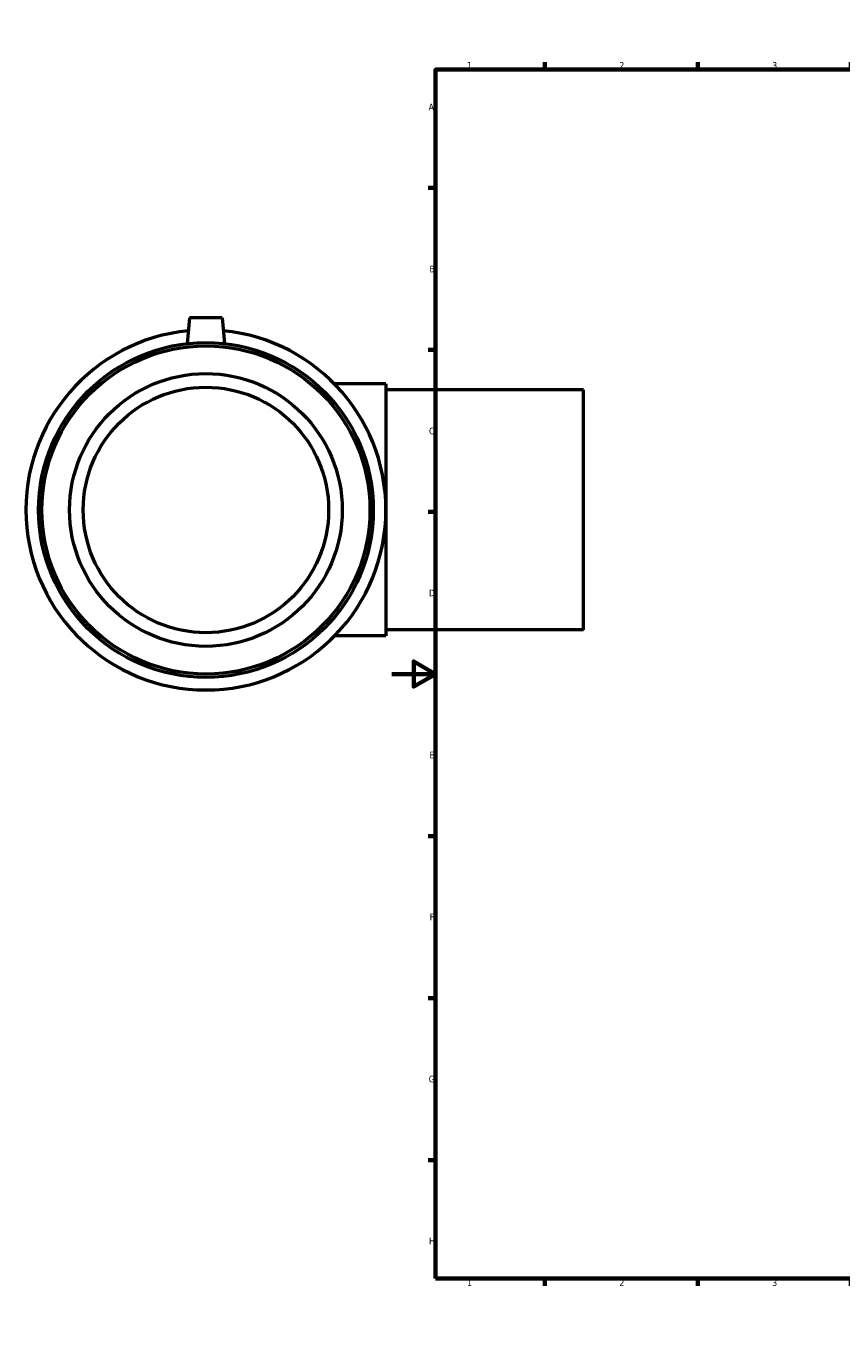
# Model space of a CAD drawing. Header units: millimetres. Extents: x -346 to 1522, y -220 to 1207.
# Tile 1 of 7: x -168 to 206, y 0 to 594. Entities that reach past the tile are written whole.
import ezdxf

# ---------------------------------------------------------------- set-up
doc = ezdxf.new("R2010")
doc.units = ezdxf.units.MM
doc.layers.add('Border (ANSI)', color=7, linetype='Continuous', lineweight=70)
doc.layers.add('Visible (ANSI)', color=7, linetype='Continuous', lineweight=50)
doc.styles.add('Note Text (ANSI)', font='tahoma.ttf')

# ---------------------------------------------------------------- blocks, each defined once
blk = doc.blocks.new('Borders Default Border')
at = {"layer": 'Border (ANSI)'}
for p, q in [((70.08, 574), (70.08, 577.45)), ((140.17, 574), (140.17, 577.45)), ((210.25, 574), (210.25, 577.45)), ((280.33, 574), (280.33, 577.45)), ((350.42, 574), (350.42, 577.45)), ((490.58, 574), (490.58, 577.45)), ((560.67, 574), (560.67, 577.45)), ((630.75, 574), (630.75, 577.45)), ((700.83, 574), (700.83, 577.45)), ((770.92, 574), (770.92, 577.45)), ((20, 519.75), (16.55, 519.75)), ((821, 519.75), (824.45, 519.75)), ((20, 445.5), (16.55, 445.5)), ((821, 445.5), (824.45, 445.5)), ((20, 371.25), (16.55, 371.25)), ((821, 371.25), (824.45, 371.25)), ((20, 222.75), (16.55, 222.75)), ((821, 222.75), (824.45, 222.75)), ((20, 148.5), (16.55, 148.5)), ((821, 148.5), (824.45, 148.5)), ((20, 74.25), (16.55, 74.25)), ((821, 74.25), (824.45, 74.25)), ((70.08, 20), (70.08, 16.55)), ((140.17, 20), (140.17, 16.55)), ((210.25, 20), (210.25, 16.55)), ((280.33, 20), (280.33, 16.55)), ((350.42, 20), (350.42, 16.55)), ((490.58, 20), (490.58, 16.55)), ((560.67, 20), (560.67, 16.55)), ((630.75, 20), (630.75, 16.55)), ((700.83, 20), (700.83, 16.55)), ((770.92, 20), (770.92, 16.55))]:
    blk.add_line(p, q, dxfattribs=at)
at = {"layer": 'Border (ANSI)', "flags": 128}
for points in [[(420.5, 594), (420.5, 574), (414.73, 584), (426.27, 584), (420.5, 574)], [(20, 20), (20, 574), (821, 574), (821, 20), (20, 20)], [(0, 297), (20, 297), (10, 302.77), (10, 291.23), (20, 297)], [(841, 297), (821, 297), (831, 302.77), (831, 291.23), (821, 297)], [(420.5, 0), (420.5, 20), (414.73, 10), (426.27, 10), (420.5, 20)]]:
    blk.add_lwpolyline(points, dxfattribs=at)
at = {"layer": 'Border (ANSI)', "color": 230, "true_color": 0xff0080, "attachment_point": 7, "style": 'Note Text (ANSI)'}
for s, insert, char_height in [('1', (34.35, 574.4), 3.05), ('2', (104.2, 574.4), 3.05), ('3', (174.26, 574.34), 3.05), ('4', (244.23, 574.4), 3.05), ('5', (314.48, 574.34), 3.05), ('6', (384.49, 574.34), 3.05), ('7', (454.6, 574.4), 3.05), ('8', (524.63, 574.33), 3.05), ('9', (594.7, 574.34), 3.05), ('10', (663.96, 574.34), 3.048), ('11', (734.04, 574.4), 3.048), ('12', (804.13, 574.4), 3.048), ('A', (16.78, 555.35), 3.05), ('A', (821.63, 555.35), 3.05), ('B', (17.15, 481.1), 3.05), ('B', (821.99, 481.1), 3.05), ('C', (16.95, 406.8), 3.05), ('C', (821.8, 406.8), 3.05), ('D', (16.96, 332.6), 3.05), ('D', (821.81, 332.6), 3.05), ('E', (17.21, 258.35), 3.05), ('E', (822.05, 258.35), 3.05), ('F', (17.29, 184.1), 3.05), ('F', (822.14, 184.1), 3.05), ('G', (16.81, 109.79), 3.05), ('G', (821.66, 109.79), 3.05), ('H', (16.97, 35.6), 3.05), ('H', (821.81, 35.6), 3.05), ('1', (34.35, 16.55), 3.05), ('2', (104.2, 16.55), 3.05), ('3', (174.26, 16.49), 3.05), ('4', (244.23, 16.55), 3.05), ('5', (314.48, 16.49), 3.05), ('6', (384.49, 16.49), 3.05), ('7', (454.6, 16.55), 3.05), ('8', (524.63, 16.48), 3.05), ('9', (594.7, 16.49), 3.05), ('10', (663.96, 16.49), 3.048), ('11', (734.04, 16.55), 3.048), ('12', (804.13, 16.55), 3.048)]:
    blk.add_mtext(s, dxfattribs=dict(at, insert=insert, char_height=char_height))

msp = doc.modelspace()

# ---------------------------------------------------------------- linework, layer by layer
at = {"layer": 'Visible (ANSI)'}
for p, q in [((-92.791, 460.177), (-93.819, 448.427)), ((-77.791, 460.177), (-92.791, 460.177)), ((-77.791, 460.177), (-76.763, 448.427)), ((-2.791, 429.927), (-26.375, 429.927)), ((-2.791, 429.927), (-2.791, 314.427)), ((87.709, 427.177), (-2.791, 427.177)), ((87.709, 317.177), (87.709, 427.177)), ((87.709, 317.177), (-2.791, 317.177)), ((-2.791, 314.427), (-26.375, 314.427))]:
    msp.add_line(p, q, dxfattribs=at)
for radius in [76.725, 75.191, 62.5, 56.25]:
    msp.add_circle((-85.291, 372.177), radius, dxfattribs=at)
msp.add_arc((-85.291, 372.177), 82.5, 95.575398, 84.424602, dxfattribs=at)

# ---------------------------------------------------------------- block references
msp.add_blockref('Borders Default Border', (0, 0))

doc.saveas('drawing.dxf')
